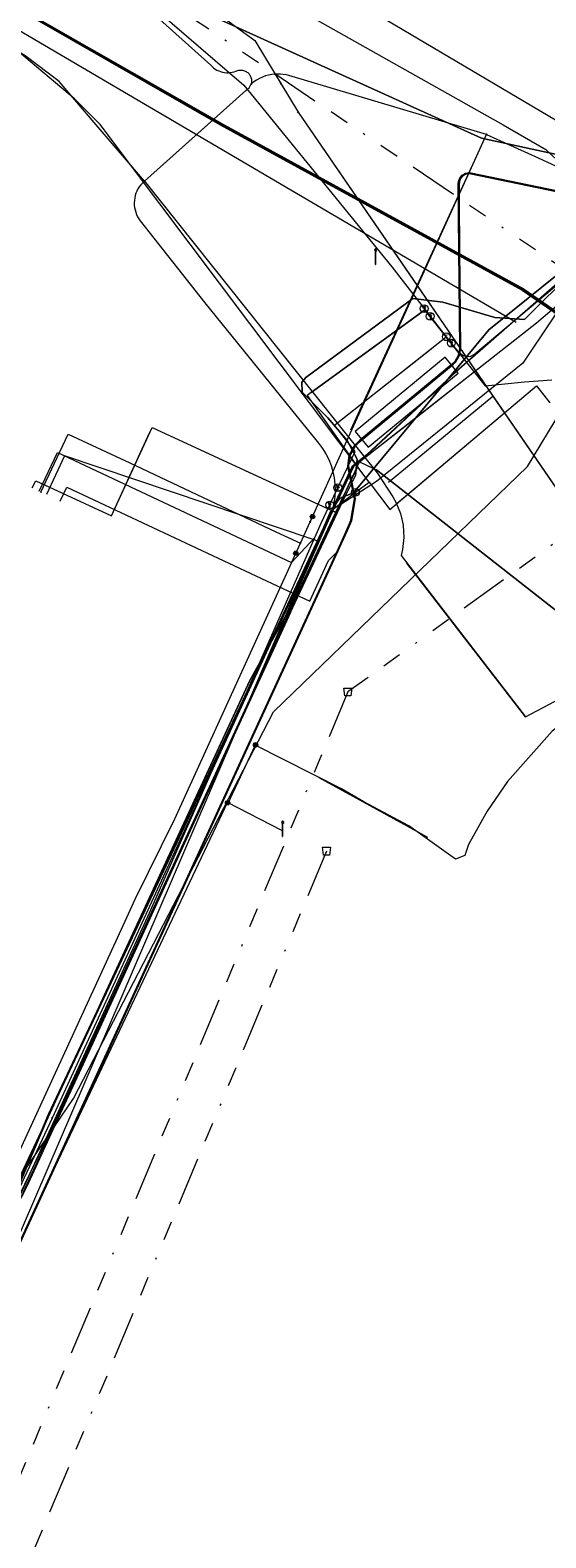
# Model space of a CAD drawing. Header units: metres. Extents: x 151922 to 154458, y 463415 to 464223.
# Tile 45 of 164: x 152395 to 152422, y 463927 to 464005. Entities that reach past the tile are written whole.
import ezdxf
from ezdxf.enums import TextEntityAlignment as Align
from ezdxf.lldxf.tags import DXFTag

# ---------------------------------------------------------------- set-up
doc = ezdxf.new("R2010")
doc.units = ezdxf.units.M
doc.linetypes.add('RI-OVERIG-SO', pattern=[17, 5, -2, 2, -2, 0, -2, 2, -2])
doc.layers.get('0').update_dxf_attribs({"lineweight": 9})
for name, color, linetype, lineweight in [('B-PV-KL-DATA-G', 90, 'KL-DATA-SO', 9), ('B-PV-KL-DATA_DUCT-G', 90, 'Continuous', 9), ('B-PV-KL-DATA_HULPSTUK-S', 90, 'Continuous', 9), ('B-PV-KL-DATA_KABELBED-G', 90, 'Continuous', 9), ('B-PV-KL-DATA_MANTELBUIS-G', 90, 'Continuous', 9), ('B-PV-KL-ET_HS-G', 10, 'KL-HS-SO', 9), ('B-PV-KL-ET_LS-G', 190, 'KL-LS-SO', 9), ('B-PV-KL-ET_LS-S', 190, 'Continuous', 9), ('B-PV-KL-ET_LS_HULPSTUK-S', 190, 'Continuous', 9), ('B-PV-KL-ET_LS_MANTELBUIS-G', 190, 'Continuous', 9), ('B-PV-KL-ET_MS-G', 130, 'KL-MS-SO', 9), ('B-PV-KL-ET_MS_MANTELBUIS-G', 130, 'Continuous', 9), ('B-PV-KL-GAS_HD-G', 30, 'KL-GAS_HD-SO', 9), ('B-PV-KL-GAS_LD-G', 50, 'KL-GAS_LD-SO', 9), ('B-PV-KL-GAS_LD_HULPSTUK-S', 50, 'Continuous', 9), ('B-PV-KL-GAS_LD_MANTELBUIS-G', 50, 'Continuous', 9), ('B-PV-KL-WATER-G', 170, 'KL-WATER-SO', 9), ('B-PV-KL-WATER_HULPSTUK-S', 170, 'Continuous', 9), ('B-PV-KL-WATER_MANTELBUIS-G', 170, 'Continuous', 9), ('B-PV-OG-INFO-G', 7, 'Continuous', 9), ('B-PV-RI-VRIJVERVAL-G', 210, 'RI-OVERIG-SO', 9), ('B-PV-RI-VRIJVERVAL_HULPSTUK-S', 210, 'Continuous', 9)]:
    doc.layers.add(name, color=color, linetype=linetype, lineweight=lineweight)
doc.styles.add('NLCS-ISO', font='txt')
doc.styles.get("Standard").update_dxf_attribs({"font": 'arial.ttf'})
tags = doc.linetypes.add('KL-DATA-SO', pattern='A,4,-1,[101,NLCS.SHX,S=0.5,R=0,X=0,Y=0],-1,4,-1,["D",Standard,S=1,R=0,X=-0.25,Y=-0.5],-1.5', length=12.5).pattern_tags.tags
tags[18] = DXFTag(74, 10)
tags = doc.linetypes.add('KL-GAS_HD-SO', pattern='A,4,-1,[69,NLCS.SHX,S=0.5,R=0,X=0,Y=0],-1,4,-1,["H",Standard,S=1,R=0,X=0,Y=-0.5],-2', length=13).pattern_tags.tags
tags[18] = DXFTag(74, 10)
tags = doc.linetypes.add('KL-GAS_LD-SO', pattern='A,4,-1,[69,NLCS.SHX,S=0.5,R=0,X=0,Y=0],-1,4,-1,["L",Standard,S=1,R=0,X=0.25,Y=-0.5],-2', length=13).pattern_tags.tags
tags[18] = DXFTag(74, 10)
tags = doc.linetypes.add('KL-HS-SO', pattern='A,4,-1,[103,NLCS.SHX,S=0.75,R=0,X=0,Y=0],-1,4,-1,["H",Standard,S=1,R=0,X=0,Y=-0.5],-2', length=13).pattern_tags.tags
tags[18] = DXFTag(74, 10)
tags = doc.linetypes.add('KL-LS-SO', pattern='A,4,-1,[103,NLCS.SHX,S=0.75,R=0,X=0,Y=0],-1,4,-1,["L",Standard,S=1,R=0,X=0,Y=-0.5],-2', length=13).pattern_tags.tags
tags[18] = DXFTag(74, 10)
tags = doc.linetypes.add('KL-MS-SO', pattern='A,4,-1,[103,NLCS.SHX,S=0.75,R=0,X=0,Y=0],-1,4,-1,["M",Standard,S=1,R=0,X=0,Y=-0.5],-2', length=13).pattern_tags.tags
tags[18] = DXFTag(74, 10)
doc.linetypes.add('KL-WATER-SO', pattern='A,7,-0.5,[168,NLCS.SHX,S=0.75,R=0,X=0.75,Y=0],-2', length=9.5)

# ---------------------------------------------------------------- blocks, each defined once
blk = doc.blocks.new('SKL-WTB_HULP_BLAASGAT-SO')
at = {"color": 0, "linetype": 'ByBlock', "lineweight": 18}
for points in [[(0.4, 0.73), (-0.4, 0.09)], [(-0.4, 0.73), (0.4, 0.09)], [(0, 0.41), (0, -0.87)]]:
    blk.add_lwpolyline(points, dxfattribs=at)
blk.add_circle((0, 0), 1, dxfattribs=at)
at = {"color": 0, "linetype": 'ByBlock', "lineweight": 18, "style": 'NLCS-ISO', "flags": 1}
for tag, p in [('TYPE', (1.5, 0)), ('OMSCHRIJVING', (1.5, -3)), ('LABEL', (1.5, -1.5))]:
    blk.add_attdef(tag, p, '', height=1, dxfattribs=at)
blk = doc.blocks.new('SKL-WTB_HULP_T STUK-SO')
at = {"color": 0, "linetype": 'ByBlock', "lineweight": 18}
blk.add_circle((0, 0), 1, dxfattribs=at)
at = {"color": 0, "linetype": 'ByBlock', "lineweight": -2, "style": 'NLCS-ISO'}
blk.add_text('T', height=1, dxfattribs=at).set_placement((0, 0), align=Align.MIDDLE_CENTER)
at = {"color": 0, "linetype": 'ByBlock', "lineweight": 18, "style": 'NLCS-ISO', "flags": 1}
for tag, p in [('TYPE', (1.5, 0)), ('OMSCHRIJVING', (1.5, -3)), ('LABEL', (1.5, -1.5))]:
    blk.add_attdef(tag, p, '', height=1, dxfattribs=at)
blk = doc.blocks.new('SKL-WTB_HULP_AFSLUITER-SO')
at = {"color": 0, "linetype": 'ByBlock', "lineweight": 18}
blk.add_lwpolyline([(0, 0.8), (0, -0.8)], dxfattribs=at)
blk.add_circle((0, 0), 1, dxfattribs=at)
at = {"color": 0, "linetype": 'ByBlock', "lineweight": 18, "style": 'NLCS-ISO', "flags": 1}
for tag, p in [('TYPE', (1.5, 0)), ('OMSCHRIJVING', (1.5, -3)), ('LABEL', (1.5, -1.5))]:
    blk.add_attdef(tag, p, '', height=1, dxfattribs=at)
blk = doc.blocks.new('SKL-WTB_HULP_OVERIG-SO')
at = {"color": 0, "linetype": 'ByBlock', "lineweight": 18}
for points in [[(-0.14, 0.14), (0.14, -0.14)], [(0.14, 0.14), (-0.14, -0.14)]]:
    blk.add_lwpolyline(points, dxfattribs=at)
at = {"color": 0, "linetype": 'ByBlock', "lineweight": 18, "style": 'NLCS-ISO', "flags": 1}
for tag, p in [('TYPE', (1.5, 0)), ('OMSCHRIJVING', (1.5, -3)), ('LABEL', (1.5, -1.5))]:
    blk.add_attdef(tag, p, '', height=1, dxfattribs=at)
blk = doc.blocks.new('SKL-WTB_HULP_MOF-SO')
at = {"linetype": 'ByBlock', "lineweight": 18}
h = blk.add_hatch(color=0, dxfattribs=at)
h.dxf.hatch_style = 1
h.paths.add_polyline_path([(-0.5625, 0, 1), (0.5625, 0, 1)])
at = {"color": 0, "linetype": 'ByBlock', "lineweight": 18}
blk.add_circle((0, 0), 0.5625, dxfattribs=at)
at = {"color": 0, "linetype": 'ByBlock', "lineweight": 18, "style": 'NLCS-ISO', "flags": 1}
for tag, p in [('TYPE', (1.5, 0)), ('OMSCHRIJVING', (1.5, -3)), ('LABEL', (1.5, -1.5))]:
    blk.add_attdef(tag, p, '', height=1, dxfattribs=at)
blk = doc.blocks.new('SRI-HULP_AFVOER_OPVANG-SO')
at = {"color": 0, "linetype": 'ByBlock', "lineweight": 18}
blk.add_lwpolyline([(-0.75, -1), (-1, 1), (1, 1), (0.75, -1)], close=True, dxfattribs=at)
at = {"color": 0, "linetype": 'ByBlock', "lineweight": 18, "style": 'NLCS-ISO', "flags": 1}
for tag, p in [('TYPE', (1.5, 0)), ('OMSCHRIJVING', (1.5, -3)), ('LABEL', (1.5, -1.5))]:
    blk.add_attdef(tag, p, '', height=1, dxfattribs=at)
blk = doc.blocks.new('SKL-ET_LS_MAST-SO')
for p, q in [((-0.05, 2.07), (0.05, 2.07)), ((-0.05, -2), (0.05, -2))]:
    blk.add_line(p, q)
for points in [[(-0.18, 1.76), (-0.22, 1.76), (-0.22, 1.84), (-0.18, 1.84), (-0.18, 1.79)], [(-0.18, 1.49), (-0.22, 1.49), (-0.22, 1.57), (-0.18, 1.57), (-0.18, 1.52)], [(-0.18, 1.79), (-0.05, 1.79)], [(-0.18, 1.76), (-0.05, 1.76)], [(-0.18, 1.52), (-0.05, 1.52)], [(-0.18, 1.49), (-0.05, 1.49)], [(-0.05, -2), (-0.05, 2.07)], [(0.05, -2), (0.05, 2.07)], [(0.18, 1.92), (0.05, 1.92)], [(0.18, 1.89), (0.05, 1.89)], [(0.18, 1.66), (0.05, 1.66)], [(0.18, 1.63), (0.05, 1.63)], [(0.18, 1.39), (0.05, 1.39)], [(0.18, 1.36), (0.05, 1.36)], [(0.18, 1.89), (0.22, 1.89), (0.22, 1.97), (0.18, 1.97), (0.18, 1.92)], [(0.18, 1.63), (0.22, 1.63), (0.22, 1.71), (0.18, 1.71), (0.18, 1.66)], [(0.18, 1.36), (0.22, 1.36), (0.22, 1.44), (0.18, 1.44), (0.18, 1.39)]]:
    blk.add_lwpolyline(points)

msp = doc.modelspace()

# ---------------------------------------------------------------- linework, layer by layer
at = {"layer": 'B-PV-KL-DATA-G', "ltscale": 0.5, "flags": 128}
for points in [[(152468.663, 464088.189), (152457.3, 464063.1), (152446.3, 464039), (152429.9, 464002.7), (152427.7, 463996.5), (152424.6, 463997.2), (152423.5, 463992.9), (152417.1, 463987.3), (152412.7, 463983.2), (152411.7, 463982.4), (152396.1, 463949), (152393.9, 463943.8), (152392.2, 463942.2), (152390.9, 463941.5), (152389, 463941.1), (152387.2, 463941.1), (152385.9, 463941.6), (152385.2, 463939.9), (152378.7, 463925.9), (152379.9, 463925), (152380.6, 463922), (152381.4, 463918.5), (152364.7, 463880.8), (152361.4, 463877.9), (152317.5, 463844.9), (152314.733, 463842.839)], [(152468.604, 464088.214), (152468.441, 464087.846), (152468.024, 464086.976), (152467.308, 464085.316), (152466.961, 464084.548), (152460.999, 464071.343), (152456.238, 464060.871), (152442.574, 464030.795), (152440.468, 464026.238), (152437.453, 464019.541), (152429.471, 464001.98), (152427.402, 463996.437), (152423.892, 463996.037), (152423.167, 463992.542), (152420.598, 463989.985), (152419.073, 463990.075), (152416.386, 463990.878), (152414.838, 463991.064), (152409.339, 463986.985), (152409.129, 463986.75), (152409.148, 463986.231), (152410.467, 463984.922), (152411.462, 463983.75), (152411.973, 463982.788), (152411.901, 463981.952), (152411.23, 463980.614), (152408.49, 463974.808), (152394.951, 463945.293), (152393.786, 463943.204), (152392.107, 463941.708), (152389.69, 463940.517), (152387.492, 463940.571), (152385.727, 463941.347), (152383.121, 463942.617), (152370.007, 463948.519), (152353.204, 463956.358), (152341.526, 463961.47), (152339.968, 463962.156), (152334.25, 463964.865), (152329.061, 463967.232), (152325.642, 463968.834), (152323.784, 463969.717)], [(152468.639, 464088.199), (152446.3, 464039), (152429.9, 464002.7), (152427.7, 463996.5), (152424.6, 463997.2), (152423.5, 463992.9), (152417.1, 463987.3), (152411.8, 463982.4), (152396.1, 463949), (152393.9, 463943.8), (152392.2, 463942.2), (152390.9, 463941.4), (152389, 463941.1), (152387.2, 463941.1), (152385.9, 463941.6), (152378.7, 463925.9), (152379.9, 463925), (152380.6, 463922)], [(152468.647, 464088.195), (152446.337, 464038.971), (152429.857, 464002.684), (152427.686, 463996.485), (152424.581, 463997.156), (152423.496, 463992.883), (152417.069, 463987.304), (152411.754, 463982.367), (152396.071, 463949.039), (152393.872, 463943.808), (152392.156, 463942.168), (152390.912, 463941.447), (152389.036, 463941.115), (152387.197, 463941.11), (152385.932, 463941.569), (152378.738, 463925.896), (152379.917, 463925.018), (152380.62, 463921.972)], [(152390.422, 463940.724), (152393.451, 463944.106), (152397.376, 463949.862), (152407.679, 463969.779), (152420.745, 463982.402), (152442.161, 464017.779), (152444.615, 464024.158), (152467.138, 464073.666), (152471.68, 464083.3), (152473.248, 464086.23)], [(152314.733, 464060.343), (152345.881, 464041.91), (152346.925, 464039.726), (152402.212, 464006.663), (152418.379, 463999.312), (152426.057, 463997.658), (152427.247, 463997.663), (152428.071, 463999.485), (152429.33, 464004.199), (152432.637, 464011.482), (152435.512, 464017.096), (152438.195, 464023.014), (152439.604, 464027.095), (152442.368, 464033.2), (152442.717, 464034.023), (152445.064, 464037.893), (152445.006, 464039.419), (152463.227, 464079.161), (152464.038, 464078.756), (152464.879, 464080.616), (152464.798, 464080.653)], [(152460.599, 464069.828), (152451.075, 464048.729), (152442.684, 464030.516), (152440.746, 464026.163), (152431.229, 464005.224), (152427.414, 463996.309), (152426.306, 463996.398), (152420.512, 463987.737)], [(152385.727, 463941.347), (152387.492, 463940.571), (152389.69, 463940.517), (152392.107, 463941.708), (152393.786, 463943.204), (152394.951, 463945.293), (152408.49, 463974.808), (152411.23, 463980.614), (152411.901, 463981.952), (152411.973, 463982.788), (152411.462, 463983.75), (152410.467, 463984.922), (152409.148, 463986.231), (152409.129, 463986.75), (152409.339, 463986.985), (152414.838, 463991.064), (152416.386, 463990.878), (152419.073, 463990.075), (152420.598, 463989.985), (152423.167, 463992.542), (152423.892, 463996.037), (152427.402, 463996.437), (152429.471, 464001.98), (152437.453, 464019.541), (152440.468, 464026.238), (152442.574, 464030.795), (152454.782, 464057.667), (152455.219, 464058.628), (152456.238, 464060.871)], [(152314.733, 463974.007), (152325.821, 463968.874), (152334.195, 463965.138), (152340.413, 463962.512), (152385.426, 463941.627), (152386.707, 463941.11), (152388.763, 463940.861), (152389.932, 463941.002), (152391.055, 463941.351), (152392.097, 463941.899), (152393.023, 463942.626), (152393.802, 463943.508), (152394.409, 463944.517), (152394.421, 463944.533), (152396.46, 463948.765), (152412.092, 463982.645), (152421.221, 463989.809), (152423.276, 463991.55), (152424.296, 463996.798), (152426.934, 463996.423), (152427.247, 463997.663), (152427.736, 463998.745), (152427.487, 463998.823), (152426.663, 463999.013), (152426.136, 463998.849)], [(152314.733, 463974.007), (152325.821, 463968.874), (152334.195, 463965.138), (152340.413, 463962.512), (152385.426, 463941.627), (152386.707, 463941.11), (152386.817, 463941.134), (152387.807, 463941.073), (152388.609, 463941.03), (152390.255, 463941.255), (152391.292, 463941.661), (152392.05, 463942.035), (152392.884, 463942.879), (152393.374, 463943.529), (152394.539, 463945.564), (152399.079, 463955.432), (152406.46, 463971.386), (152408.502, 463975.08), (152410.864, 463980.464), (152411.092, 463980.771), (152411.785, 463981.058), (152418.752, 463989.447), (152422.887, 463992.775), (152423.638, 463996.187), (152424.217, 463996.93), (152424.835, 463996.952), (152427.334, 463996.825), (152428.067, 463998.642), (152427.487, 463998.823), (152426.663, 463999.013), (152426.136, 463998.849)], [(152395.256, 463981.308), (152395.431, 463981.668), (152399.328, 463979.872), (152401.421, 463984.412), (152410.893, 463980.047), (152412.092, 463982.645), (152421.221, 463989.809), (152423.276, 463991.55), (152424.296, 463996.798), (152426.934, 463996.423), (152427.247, 463997.663), (152427.772, 463998.825), (152427.454, 463998.913)], [(152420.512, 463987.737), (152412.979, 463981.636)], [(152412.979, 463981.636), (152411.136, 463980.449)], [(152408.552, 463974.897), (152411.136, 463980.449)], [(152408.552, 463974.897), (152403.089, 463963.011), (152397.87, 463951.634), (152394.765, 463944.928), (152393.373, 463942.719), (152391.8, 463941.39), (152390.088, 463940.568), (152388.458, 463940.283)]]:
    msp.add_lwpolyline(points, dxfattribs=at)
at = {"layer": 'B-PV-KL-DATA_DUCT-G', "ltscale": 0.5, "flags": 128}
for points in [[(152426.136, 463998.849), (152426.663, 463999.013), (152427.736, 463998.745), (152428.067, 463998.642), (152427.334, 463996.825), (152427.039, 463996.84), (152424.217, 463996.93), (152423.638, 463996.187), (152422.887, 463992.775), (152418.752, 463989.447), (152411.785, 463981.058), (152411.092, 463980.771), (152410.864, 463980.464), (152408.444, 463974.975), (152406.46, 463971.386), (152397.832, 463952.721), (152394.257, 463945.071)], [(152314.733, 463974.012), (152326.301, 463968.66), (152329.352, 463967.3), (152334.836, 463964.867), (152340.366, 463962.532), (152385.426, 463941.627), (152386.707, 463941.11), (152388.763, 463940.861), (152389.932, 463941.002), (152391.055, 463941.351), (152392.097, 463941.899), (152393.023, 463942.626), (152393.802, 463943.508), (152394.421, 463944.533), (152396.46, 463948.765), (152412.092, 463982.645), (152412.97, 463982.24), (152435.352, 463964.693), (152439.781, 463960.089), (152440.404, 463959.375)], [(152435.352, 463964.693), (152412.97, 463982.24)]]:
    msp.add_lwpolyline(points, dxfattribs=at)
at = {"layer": 'B-PV-KL-DATA_KABELBED-G', "ltscale": 0.5, "flags": 128}
for points in [[(152427.247, 463997.663), (152426.057, 463997.658), (152418.379, 463999.312), (152402.212, 464006.663), (152346.925, 464039.726), (152345.881, 464041.91), (152314.733, 464060.343)], [(152401.029, 463997.105), (152398.547, 464000), (152396.638, 464002.227), (152394.945, 464003.518), (152393.146, 464004.657), (152387.066, 464008.403), (152386.965, 464008.463), (152314.7, 464050.963)], [(152390.299, 464014.795), (152401.977, 464007.82), (152406.705, 464004.342), (152407.756, 464002.61)], [(152400.667, 464006.473), (152404.444, 464003.071), (152404.515, 464002.999), (152404.592, 464002.934), (152404.675, 464002.875), (152404.762, 464002.824), (152404.853, 464002.78), (152404.948, 464002.744), (152405.045, 464002.717), (152405.144, 464002.698), (152405.245, 464002.688), (152405.346, 464002.686), (152405.447, 464002.693), (152405.547, 464002.709), (152405.645, 464002.733), (152405.741, 464002.766), (152405.786, 464002.786), (152405.833, 464002.801), (152405.882, 464002.813), (152405.931, 464002.82), (152405.98, 464002.823), (152406.03, 464002.821), (152406.079, 464002.815), (152406.127, 464002.805), (152406.175, 464002.79), (152406.221, 464002.772), (152406.265, 464002.749), (152406.307, 464002.723), (152406.346, 464002.693), (152406.383, 464002.659), (152406.416, 464002.623), (152406.446, 464002.583), (152406.473, 464002.542), (152406.495, 464002.498), (152406.514, 464002.452), (152406.529, 464002.404), (152406.539, 464002.356), (152406.545, 464002.307), (152406.547, 464002.257), (152406.544, 464002.208), (152406.537, 464002.159), (152406.526, 464002.111)], [(152401.029, 463997.105), (152404.27, 464000), (152406.25, 464001.768), (152406.416, 464001.907), (152406.526, 464002.11), (152406.526, 464002.11)], [(152407.756, 464002.61), (152407.588, 464002.594), (152407.421, 464002.563), (152407.258, 464002.519), (152407.099, 464002.462), (152406.946, 464002.392), (152406.798, 464002.31), (152406.658, 464002.215), (152406.526, 464002.11), (152406.526, 464002.11)], [(152418.647, 463999.511), (152418.641, 463999.513), (152408.471, 464002.536), (152408.326, 464002.572), (152408.179, 464002.598), (152408.031, 464002.613), (152407.882, 464002.618), (152407.756, 464002.61)], [(152407.756, 464002.61), (152408.049, 464002.127)], [(152408.049, 464002.127), (152408.944, 464000.652)], [(152401.029, 463997.105), (152406.25, 464001.768)], [(152408.944, 464000.652), (152415.067, 463991.728), (152418.971, 463986.037), (152429.41, 463970.822)], [(152408.944, 464000.652), (152415.085, 463991.702), (152428.129, 463972.689), (152429.41, 463970.822), (152430.023, 463970.045), (152433.039, 463970.094), (152445.645, 463955.579), (152460.085, 463937.955), (152458.323, 463933.948)], [(152409.56, 463979.567), (152410.73, 463982.137), (152411.539, 463983.913), (152415.085, 463991.702), (152418.641, 463999.513), (152418.641, 463999.513)], [(152418.647, 463999.511), (152421.292, 463998.298), (152423.82, 463997.137), (152424.095, 463997.065), (152424.376, 463997.017), (152424.659, 463996.994), (152424.944, 463996.996), (152425.227, 463997.023), (152425.507, 463997.076), (152425.781, 463997.152), (152426.047, 463997.253), (152426.304, 463997.377), (152426.548, 463997.523), (152426.779, 463997.69), (152426.993, 463997.877), (152427.191, 463998.081), (152427.37, 463998.303), (152427.528, 463998.539), (152427.665, 463998.789), (152428.021, 463999.574)], [(152411.657, 463984.303), (152415.067, 463991.728), (152417.916, 463997.933)], [(152401.029, 463997.105), (152401.014, 463997.092), (152400.923, 463997.006), (152400.839, 463996.913), (152400.764, 463996.813), (152400.697, 463996.707), (152400.64, 463996.596), (152400.592, 463996.481), (152400.554, 463996.361), (152400.526, 463996.239), (152400.509, 463996.115), (152400.502, 463995.99), (152400.506, 463995.865), (152400.52, 463995.741), (152400.545, 463995.618), (152400.58, 463995.498), (152400.625, 463995.382), (152400.68, 463995.269), (152400.744, 463995.162), (152400.817, 463995.06), (152404.135, 463990.833), (152409.996, 463983.609), (152410.194, 463983.342), (152410.367, 463983.06), (152410.515, 463982.763), (152410.636, 463982.455), (152410.73, 463982.137), (152410.794, 463981.82), (152410.832, 463981.498), (152410.841, 463981.175), (152410.823, 463980.852), (152410.777, 463980.532), (152410.704, 463980.217), (152410.604, 463979.909), (152410.479, 463979.611), (152408.486, 463975.393), (152396.275, 463948.859)], [(152401.029, 463997.105), (152409.716, 463986.196), (152411.539, 463983.913), (152413.002, 463982.08), (152413.817, 463980.851), (152413.969, 463980.576), (152414.098, 463980.29), (152414.204, 463979.994), (152414.285, 463979.691), (152414.341, 463979.382), (152414.372, 463979.07), (152414.377, 463978.756), (152414.356, 463978.442), (152414.31, 463978.132), (152414.239, 463977.826), (152420.654, 463969.515), (152423.05, 463970.79)], [(152423.634, 463992.897), (152418.035, 463988.189), (152417.778, 463988.065), (152417.466, 463988.086), (152417.205, 463988.274), (152415.461, 463990.48), (152409.616, 463986.216), (152409.411, 463986.067), (152411.989, 463982.393), (152411.284, 463980.893), (152408.35, 463974.649), (152403.886, 463964.723), (152394.761, 463945.017)], [(152417.787, 463987.114), (152421.221, 463989.809), (152423.276, 463991.55), (152423.493, 463992.666)], [(152422.887, 463992.775), (152418.752, 463989.447)], [(152418.752, 463989.447), (152414.995, 463984.923)], [(152414.995, 463984.923), (152417.787, 463987.114)], [(152413.594, 463981.596), (152418.971, 463986.037), (152418.991, 463986.054)], [(152412.28, 463982.793), (152414.995, 463984.923)], [(152414.995, 463984.923), (152412.823, 463982.308)], [(152399.412, 463980.053), (152401.296, 463984.14)], [(152401.296, 463984.14), (152401.421, 463984.412), (152410.717, 463980.128)], [(152395.7, 463981.094), (152397.099, 463984.08), (152400.271, 463982.594), (152407.794, 463979.054), (152409.056, 463978.458), (152409.057, 463978.458)], [(152411.307, 463980.943), (152412.092, 463982.645)], [(152412.092, 463982.645), (152412.28, 463982.793)], [(152412.092, 463982.645), (152412.823, 463982.308)], [(152412.823, 463982.308), (152411.785, 463981.058)], [(152412.823, 463982.308), (152412.97, 463982.24)], [(152412.97, 463982.24), (152435.352, 463964.693)], [(152395.256, 463981.308), (152395.431, 463981.668), (152399.328, 463979.872), (152399.412, 463980.053)], [(152411.785, 463981.058), (152411.26, 463980.84)], [(152410.864, 463980.464), (152410.717, 463980.128)], [(152411.26, 463980.84), (152411.092, 463980.771), (152410.864, 463980.464)], [(152410.893, 463980.047), (152411.26, 463980.84)], [(152411.26, 463980.84), (152411.307, 463980.943)], [(152408.372, 463974.583), (152410.893, 463980.047)], [(152410.717, 463980.128), (152408.444, 463974.975)], [(152409.056, 463978.458), (152409.056, 463978.458), (152409.56, 463979.567)], [(152410.717, 463980.128), (152410.893, 463980.047)], [(152390.347, 463939.951), (152390.593, 463940.072), (152390.829, 463940.212), (152391.053, 463940.371), (152391.263, 463940.547), (152391.458, 463940.74), (152391.637, 463940.947), (152391.799, 463941.169), (152391.943, 463941.402), (152392.067, 463941.647), (152394.802, 463947.601), (152400.037, 463959), (152400.553, 463960.124), (152402.6, 463964.273), (152409.056, 463978.458)], [(152420.654, 463969.515), (152414.545, 463977.431)], [(152408.444, 463974.975), (152406.46, 463971.386), (152397.832, 463952.721)], [(152386.707, 463941.11), (152388.763, 463940.861), (152389.932, 463941.002), (152391.055, 463941.351), (152392.097, 463941.899), (152393.023, 463942.626), (152393.802, 463943.508), (152394.421, 463944.533), (152396.46, 463948.765), (152408.372, 463974.583)], [(152397.832, 463952.721), (152394.257, 463945.071)], [(152396.275, 463948.859), (152392.604, 463941.054), (152392.452, 463940.814), (152392.28, 463940.588), (152392.09, 463940.377), (152391.883, 463940.182), (152391.66, 463940.006), (152391.423, 463939.85), (152391.174, 463939.713), (152390.914, 463939.598), (152390.645, 463939.506), (152390.37, 463939.436), (152390.089, 463939.39)]]:
    msp.add_lwpolyline(points, dxfattribs=at)
at = {"layer": 'B-PV-KL-DATA_MANTELBUIS-G', "ltscale": 0.5, "flags": 128}
for points in [[(152390.422, 463940.724), (152393.451, 463944.106), (152397.376, 463949.862), (152407.679, 463969.779), (152420.744, 463982.402), (152442.161, 464017.779)], [(152401.029, 463997.105), (152406.25, 464001.768)], [(152408.944, 464000.652), (152415.067, 463991.728), (152418.971, 463986.037), (152429.41, 463970.822)], [(152411.657, 463984.303), (152415.067, 463991.728), (152417.916, 463997.933)], [(152409.339, 463986.985), (152414.838, 463991.064)], [(152415.327, 463990.382), (152409.616, 463986.216)], [(152418.752, 463989.447), (152411.785, 463981.058)], [(152412.28, 463982.793), (152417.787, 463987.114)], [(152413.594, 463981.596), (152418.971, 463986.037), (152418.991, 463986.054)], [(152399.412, 463980.053), (152401.296, 463984.14)], [(152435.352, 463964.693), (152412.97, 463982.24)], [(152408.35, 463974.648), (152411.284, 463980.893)], [(152408.372, 463974.583), (152411.307, 463980.943)], [(152410.864, 463980.464), (152408.444, 463974.975)], [(152420.654, 463969.515), (152414.545, 463977.431)]]:
    msp.add_lwpolyline(points, dxfattribs=at)
at = {"layer": 'B-PV-KL-ET_HS-G', "ltscale": 0.5, "flags": 128}
for points in [[(152314.733, 464052.921), (152344.56, 464035.394), (152387.83, 464009.919), (152405.129, 464000), (152420.522, 463991.581), (152449.998, 463971.252), (152520.496, 463929.73), (152535.226, 463937.58), (152549.855, 463945.796), (152593.44, 463967.033), (152622.731, 463979.717), (152657.482, 463993.765), (152720.782, 464013.379), (152749.85, 464020.734), (152781.277, 464027.937), (152854.802, 464040.074), (152908.205, 464046.628), (152986.263, 464048.368), (153000, 464048.232)], [(154217.325, 463594.831), (154199.464, 463607.851), (154174.772, 463625.744), (154138.46, 463650.947), (154122.54, 463662.087), (154086.172, 463686.18), (154063.405, 463701.058), (154020.381, 463727.137), (154000, 463739.029), (153979.421, 463750), (153959.461, 463760.149), (153937.282, 463770.929), (153921.038, 463778.193), (153909.918, 463783.29), (153863.492, 463805.295), (153845.507, 463815.329), (153833.914, 463821.923), (153804.856, 463836.765), (153777.857, 463851.011), (153726.497, 463876.685), (153698.876, 463888.515), (153630.013, 463912.221), (153545.355, 463937.298), (153500, 463949.418), (153477.115, 463955.58), (153472.948, 463954.084), (153397.664, 463972.899), (153389.981, 463974.891), (153297.059, 464000), (153230.927, 464016.101), (153191.767, 464024.924), (153127.848, 464037.602), (153078.676, 464043.845), (153033.425, 464046.759), (153000, 464048.182), (152986.263, 464048.318), (152908.209, 464046.578), (152854.809, 464040.024), (152781.287, 464027.888), (152749.862, 464020.685), (152720.796, 464013.331), (152657.499, 463993.718), (152622.75, 463979.671), (152593.461, 463966.988), (152549.878, 463945.752), (152535.25, 463937.536), (152520.495, 463929.673), (152449.971, 463971.21), (152420.496, 463991.538), (152405.025, 464000), (152387.805, 464009.876), (152344.535, 464035.351), (152314.733, 464052.864)], [(152314.733, 464052.806), (152344.51, 464035.308), (152387.78, 464009.833), (152404.92, 464000), (152420.47, 463991.495), (152449.944, 463971.168), (152520.494, 463929.616), (152535.274, 463937.492), (152549.901, 463945.708), (152593.482, 463966.943), (152622.769, 463979.625), (152657.516, 463993.671), (152720.81, 464013.283), (152749.874, 464020.636), (152781.297, 464027.839), (152854.816, 464039.974), (152908.213, 464046.528), (152986.263, 464048.268), (153000, 464048.132)]]:
    msp.add_lwpolyline(points, dxfattribs=at)
at = {"layer": 'B-PV-KL-ET_LS-G', "ltscale": 0.5, "flags": 128}
for points in [[(152402.809, 464009.404), (152419.503, 464000), (152421.699, 463998.741), (152423.131, 463997.381)], [(152425.261, 463996.228), (152424.712, 463996.051), (152417.748, 463997.494), (152417.572, 463997.468), (152417.417, 463997.381), (152417.302, 463997.246), (152417.242, 463997.079), (152417.233, 463996.905), (152417.26, 463988.484), (152417.201, 463988.137), (152417.024, 463987.831), (152416.823, 463987.641), (152412.118, 463983.76), (152412.048, 463983.705), (152411.847, 463983.497), (152411.575, 463982.989), (152411.505, 463982.417), (152411.836, 463980.752), (152411.661, 463979.644), (152410.792, 463977.714), (152394.297, 463941.806), (152394.222, 463941.671), (152394.125, 463941.548), (152394.01, 463941.442), (152393.88, 463941.354), (152393.738, 463941.289), (152388.657, 463939.406), (152388.507, 463939.364), (152388.351, 463939.345), (152388.194, 463939.351), (152388.04, 463939.382), (152387.893, 463939.436), (152387.504, 463939.613), (152387.421, 463939.642), (152387.334, 463939.656), (152387.247, 463939.655), (152387.16, 463939.638), (152387.078, 463939.607), (152387.003, 463939.562), (152386.937, 463939.504), (152386.882, 463939.435), (152386.839, 463939.358), (152380.829, 463925.659), (152380.802, 463925.576), (152380.792, 463925.489), (152380.798, 463925.402), (152380.821, 463925.318), (152380.86, 463925.239), (152380.914, 463925.17), (152380.98, 463925.113), (152381.054, 463925.068), (152381.452, 463924.887), (152381.601, 463924.804), (152381.736, 463924.699), (152381.853, 463924.574), (152381.949, 463924.433), (152382.022, 463924.277), (152384.027, 463919.013), (152384.073, 463918.854), (152384.094, 463918.69), (152384.089, 463918.524), (152384.058, 463918.362), (152384.001, 463918.204), (152367.819, 463882.493), (152367.794, 463882.45), (152367.762, 463882.413), (152367.743, 463882.397), (152367.751, 463882.404), (152366.154, 463881.192), (152316.311, 463843.916), (152314.965, 463842.878), (152323.078, 463832.308), (152324.391, 463829.715)], [(152396.697, 463980.627), (152397.037, 463981.352), (152409.544, 463975.476), (152410.505, 463977.569), (152410.878, 463977.952), (152410.896, 463977.944)], [(152426.323, 463971.44), (152424.802, 463970.76), (152423.581, 463969.974), (152422.02, 463968.778), (152419.718, 463966.196), (152418.677, 463964.67), (152417.716, 463962.949), (152417.516, 463962.373), (152417.036, 463962.183), (152414.634, 463963.905), (152412.332, 463965.145), (152411.171, 463965.816), (152406.728, 463968.068)], [(152406.748, 463968.093), (152405.307, 463965.015)], [(152405.307, 463965.12), (152394.639, 463942.558), (152393.598, 463941.503), (152393.238, 463941.262), (152393.238, 463941.277), (152392.177, 463940.507), (152391.316, 463940.172), (152390.116, 463939.736), (152388.614, 463939.546), (152387.374, 463939.686), (152385.872, 463940.122), (152384.872, 463937.745), (152379.327, 463925.761)], [(152405.287, 463965.12), (152408.089, 463963.679)]]:
    msp.add_lwpolyline(points, dxfattribs=at)
at = {"layer": 'B-PV-KL-ET_LS_MANTELBUIS-G', "ltscale": 0.5, "flags": 128}
for points in [[(152412.548, 463983.404), (152417.176, 463987.222), (152416.508, 463988.032), (152411.88, 463984.214), (152412.548, 463983.404)], [(152410.011, 463966.394), (152415.595, 463963.317)]]:
    msp.add_lwpolyline(points, dxfattribs=at)
at = {"layer": 'B-PV-KL-ET_MS-G', "ltscale": 0.5, "flags": 128}
for points in [[(152420.161, 463989.827), (152333.534, 464040.719)], [(152324.508, 463829.804), (152323.124, 463832.591), (152316.979, 463840.453), (152315.639, 463841.063), (152315.481, 463841.169), (152315.344, 463841.301), (152315.232, 463841.456), (152315.151, 463841.628), (152315.102, 463841.812), (152315.087, 463842.003), (152315.106, 463842.192), (152315.16, 463842.375), (152315.246, 463842.545), (152315.361, 463842.697), (152315.502, 463842.826), (152367.752, 463882.467), (152383.443, 463917.096), (152383.526, 463917.394), (152383.532, 463917.549), (152383.471, 463917.853), (152380.901, 463924.872), (152380.831, 463924.997), (152380.726, 463925.093), (152380.62, 463925.157), (152380.593, 463925.228), (152386.814, 463939.427), (152386.925, 463939.587), (152387.09, 463939.692), (152387.282, 463939.726), (152387.379, 463939.715), (152387.472, 463939.683), (152387.989, 463939.458), (152388.284, 463939.379), (152388.59, 463939.394), (152388.737, 463939.434), (152393.737, 463941.287), (152394.011, 463941.442), (152394.126, 463941.549), (152394.299, 463941.809), (152411.44, 463979.126), (152411.661, 463979.644), (152411.836, 463980.752), (152411.505, 463982.417), (152411.575, 463982.989), (152411.847, 463983.497), (152412.048, 463983.705), (152416.898, 463987.706), (152417.024, 463987.831), (152417.201, 463988.137), (152417.26, 463988.484), (152417.185, 463996.99), (152417.192, 463997.087), (152417.259, 463997.271), (152417.386, 463997.42), (152417.556, 463997.515), (152417.749, 463997.544), (152417.847, 463997.533), (152424.722, 463996.1), (152425.302, 463996.037), (152426.442, 463996.248), (152427.417, 463996.877), (152428.08, 463997.827), (152432.001, 464005.817)], [(152324.549, 463829.835), (152323.167, 463832.617), (152317.018, 463840.485), (152315.663, 463841.107), (152315.512, 463841.208), (152315.381, 463841.334), (152315.275, 463841.481), (152315.198, 463841.645), (152315.151, 463841.821), (152315.137, 463842.002), (152315.155, 463842.183), (152315.206, 463842.357), (152315.288, 463842.519), (152315.398, 463842.664), (152315.532, 463842.786), (152367.792, 463882.436), (152383.489, 463917.075), (152383.576, 463917.388), (152383.582, 463917.551), (152383.518, 463917.869), (152380.948, 463924.889), (152380.87, 463925.028), (152380.753, 463925.135), (152380.656, 463925.191), (152380.646, 463925.244), (152386.859, 463939.407), (152386.96, 463939.551), (152387.108, 463939.646), (152387.281, 463939.676), (152387.452, 463939.637), (152387.968, 463939.412), (152388.279, 463939.329), (152388.6, 463939.345), (152388.754, 463939.389), (152393.754, 463941.241), (152394.042, 463941.403), (152394.163, 463941.515), (152394.345, 463941.788), (152411.487, 463979.107), (152411.709, 463979.628), (152411.886, 463980.752), (152411.555, 463982.42), (152411.623, 463982.974), (152411.886, 463983.466), (152412.084, 463983.67), (152416.916, 463987.655), (152417.062, 463987.799), (152417.248, 463988.12), (152417.31, 463988.485), (152417.235, 463996.99), (152417.242, 463997.079), (152417.302, 463997.246), (152417.417, 463997.381), (152417.572, 463997.468), (152417.748, 463997.494), (152417.836, 463997.483), (152424.712, 463996.051), (152425.301, 463995.987), (152426.461, 463996.202), (152427.452, 463996.841), (152428.126, 463997.807), (152428.424, 463998.187), (152428.789, 463998.5), (152429.21, 463998.734), (152429.668, 463998.881), (152429.843, 463998.901)]]:
    msp.add_lwpolyline(points, dxfattribs=at)
at = {"layer": 'B-PV-KL-ET_MS_MANTELBUIS-G', "ltscale": 0.5, "flags": 128}
msp.add_lwpolyline([(152412.548, 463983.404), (152417.176, 463987.222), (152416.508, 463988.032), (152411.88, 463984.214), (152412.548, 463983.404)], dxfattribs=at)
at = {"layer": 'B-PV-KL-GAS_HD-G', "ltscale": 0.5, "flags": 128}
msp.add_lwpolyline([(152314.733, 464062.472), (152343.49, 464045.442), (152403.752, 464011.181), (152426.896, 463997.472)], dxfattribs=at)
at = {"layer": 'B-PV-KL-GAS_LD-G', "ltscale": 0.5, "flags": 128}
for points in [[(152314.733, 464059.284), (152323.061, 464054.278), (152335.334, 464046.839), (152345.607, 464040.528), (152366.16, 464028.34), (152376.62, 464022.37), (152386.79, 464016.2), (152396.44, 464010.42), (152406.14, 464002.04), (152413.76, 463992.69), (152415.953, 463989.864)], [(152415.953, 463989.864), (152416.569, 463989.09)], [(152386.041, 463941.153), (152388.022, 463940.237), (152393.391, 463942.226), (152401.295, 463959.435), (152410.132, 463979.494), (152410.916, 463981.168), (152411.88, 463983.187), (152410.815, 463984.532), (152416.569, 463989.09)], [(152416.569, 463989.09), (152418.565, 463986.568), (152420.602, 463986.776)], [(152420.602, 463986.776), (152421.999, 463986.866)], [(152395.611, 463981.138), (152396.546, 463983.129), (152408.601, 463977.467), (152409.806, 463978.754)]]:
    msp.add_lwpolyline(points, dxfattribs=at)
at = {"layer": 'B-PV-KL-GAS_LD_MANTELBUIS-G', "ltscale": 0.5, "flags": 128}
msp.add_lwpolyline([(152411.249, 463984.876), (152415.787, 463988.47)], dxfattribs=at)
at = {"layer": 'B-PV-KL-WATER-G', "ltscale": 0.5, "flags": 128}
for points in [[(152412.593, 463981.61), (152398.744, 464000.025), (152397.433, 464001.336), (152394.499, 464003.812), (152393.019, 464004.849)], [(152412.593, 463981.61), (152413.655, 463980.199), (152421.221, 463986.564), (152421.898, 463985.69)], [(152409.951, 463978.557), (152409.722, 463978.656), (152396.92, 463982.953), (152395.985, 463980.962)], [(152384.469, 463941.048), (152392.249, 463937.431), (152410.63, 463980.133), (152411.891, 463981.082)], [(152411.891, 463981.082), (152412.593, 463981.61)]]:
    msp.add_lwpolyline(points, dxfattribs=at)
at = {"layer": 'B-PV-KL-WATER_MANTELBUIS-G', "ltscale": 0.5, "flags": 128}
msp.add_lwpolyline([(152414.035, 463980.519), (152419.446, 463985.07)], dxfattribs=at)
at = {"layer": 'B-PV-OG-INFO-G', "ltscale": 0.5, "flags": 128}
for points in [[(152390.422, 463940.724), (152393.451, 463944.106), (152397.376, 463949.862), (152407.679, 463969.779), (152420.744, 463982.402), (152442.161, 464017.779)], [(152409.616, 463986.216), (152415.327, 463990.382)], [(152412.68, 463983.21), (152417.069, 463987.304)], [(152435.352, 463964.693), (152412.97, 463982.24)]]:
    msp.add_lwpolyline(points, dxfattribs=at)
at = {"layer": 'B-PV-RI-VRIJVERVAL-G', "ltscale": 0.5, "flags": 128}
for points in [[(152393.48, 464012.27), (152434.12, 463984.83)], [(152426.5, 463981.6), (152411.5, 463970.8)], [(152411.5, 463970.8), (152393.6, 463928)], [(152410.4, 463962.6), (152394.7, 463925.1)]]:
    msp.add_lwpolyline(points, dxfattribs=at)

# ---------------------------------------------------------------- block references
at = {"layer": 'B-PV-KL-DATA_HULPSTUK-S', "xscale": 0.2, "yscale": 0.2, "zscale": 0.2}
for name, p in [('SKL-WTB_HULP_OVERIG-SO', (152406.526, 464002.111)), ('SKL-WTB_HULP_OVERIG-SO', (152406.526, 464002.11)), ('SKL-WTB_HULP_OVERIG-SO', (152406.526, 464002.11)), ('SKL-WTB_HULP_OVERIG-SO', (152407.756, 464002.61)), ('SKL-WTB_HULP_OVERIG-SO', (152407.756, 464002.61)), ('SKL-WTB_HULP_OVERIG-SO', (152407.756, 464002.61)), ('SKL-WTB_HULP_OVERIG-SO', (152407.756, 464002.61)), ('SKL-WTB_HULP_OVERIG-SO', (152408.049, 464002.127)), ('SKL-WTB_HULP_OVERIG-SO', (152408.049, 464002.127)), ('SKL-WTB_HULP_OVERIG-SO', (152408.944, 464000.652)), ('SKL-WTB_HULP_OVERIG-SO', (152408.944, 464000.652)), ('SKL-WTB_HULP_OVERIG-SO', (152418.641, 463999.513)), ('SKL-WTB_HULP_OVERIG-SO', (152418.647, 463999.511)), ('SKL-WTB_HULP_OVERIG-SO', (152418.647, 463999.511)), ('SKL-WTB_HULP_OVERIG-SO', (152401.029, 463997.105)), ('SKL-WTB_HULP_OVERIG-SO', (152401.029, 463997.105)), ('SKL-WTB_HULP_OVERIG-SO', (152401.029, 463997.105)), ('SKL-WTB_HULP_OVERIG-SO', (152401.029, 463997.105)), ('SKL-WTB_HULP_OVERIG-SO', (152395.7, 463981.094)), ('SKL-WTB_HULP_OVERIG-SO', (152409.56, 463979.567)), ('SKL-WTB_HULP_OVERIG-SO', (152409.56, 463979.567)), ('SKL-WTB_HULP_MOF-SO', (152409.681, 463979.832)), ('SKL-WTB_HULP_MOF-SO', (152408.821, 463977.942)), ('SKL-WTB_HULP_OVERIG-SO', (152409.056, 463978.458)), ('SKL-WTB_HULP_OVERIG-SO', (152409.056, 463978.458)), ('SKL-WTB_HULP_OVERIG-SO', (152409.057, 463978.458)), ('SKL-WTB_HULP_OVERIG-SO', (152396.275, 463948.859)), ('SKL-WTB_HULP_OVERIG-SO', (152396.275, 463948.859))]:
    msp.add_blockref(name, p, dxfattribs=at)
at = {"layer": 'B-PV-KL-ET_LS-S', "xscale": 0.2, "yscale": 0.2, "zscale": 0.2}
for p in [(152412.926, 463993.22), (152408.152, 463963.751)]:
    msp.add_blockref('SKL-ET_LS_MAST-SO', p, dxfattribs=at)
at = {"layer": 'B-PV-KL-ET_LS_HULPSTUK-S', "xscale": 0.2, "yscale": 0.2, "zscale": 0.2}
for p in [(152406.748, 463968.078), (152405.307, 463965.095)]:
    msp.add_blockref('SKL-WTB_HULP_MOF-SO', p, dxfattribs=at)
at = {"layer": 'B-PV-KL-GAS_LD_HULPSTUK-S', "xscale": 0.2, "yscale": 0.2, "zscale": 0.2}
for name, p in [('SKL-WTB_HULP_BLAASGAT-SO', (152415.428, 463990.54)), ('SKL-WTB_HULP_BLAASGAT-SO', (152415.739, 463990.139)), ('SKL-WTB_HULP_T STUK-SO', (152416.569, 463989.09)), ('SKL-WTB_HULP_BLAASGAT-SO', (152416.827, 463988.764)), ('SKL-WTB_HULP_BLAASGAT-SO', (152410.987, 463981.316)), ('SKL-WTB_HULP_BLAASGAT-SO', (152410.57, 463980.43))]:
    msp.add_blockref(name, p, dxfattribs=at)
at = {"layer": 'B-PV-KL-WATER_HULPSTUK-S', "xscale": 0.2, "yscale": 0.2, "zscale": 0.2}
for name, p in [('SKL-WTB_HULP_AFSLUITER-SO', (152411.891, 463981.082)), ('SKL-WTB_HULP_OVERIG-SO', (152409.951, 463978.557))]:
    msp.add_blockref(name, p, dxfattribs=at)
at = {"layer": 'B-PV-RI-VRIJVERVAL_HULPSTUK-S', "xscale": 0.2, "yscale": 0.2, "zscale": 0.2}
for p in [(152411.5, 463970.8), (152410.4, 463962.6)]:
    msp.add_blockref('SRI-HULP_AFVOER_OPVANG-SO', p, dxfattribs=at)

doc.saveas('drawing.dxf')
